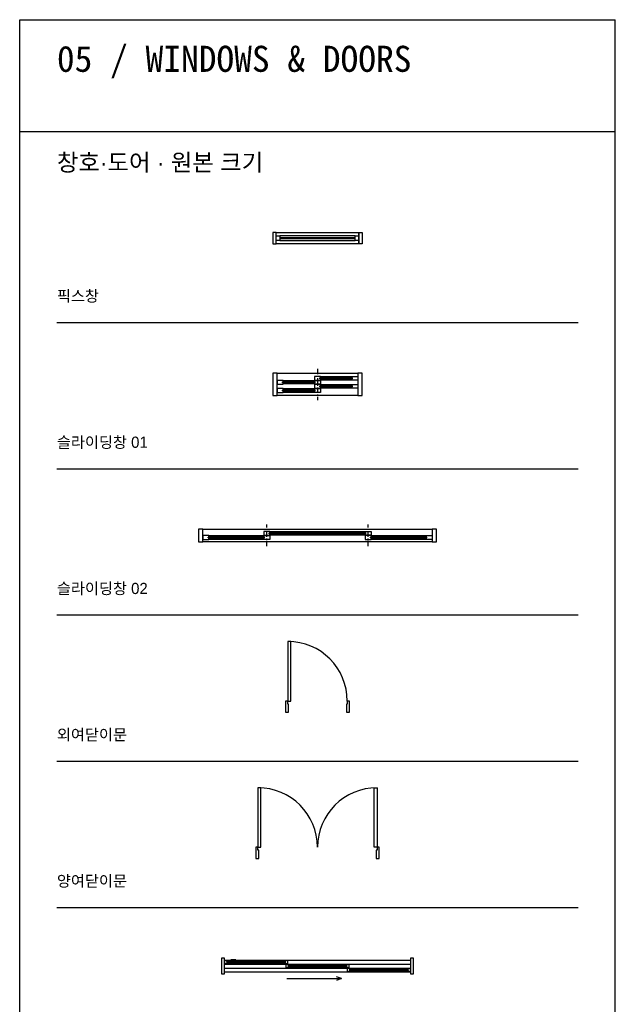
# Model space of a CAD drawing. Header units: millimetres. Extents: x 488786 to 747986, y 25193 to 95000.
# Tile 6 of 127: x 523600 to 531600, y 81787 to 95000. Entities that reach past the tile are written whole.
import ezdxf

# ---------------------------------------------------------------- set-up
doc = ezdxf.new("R2010")
doc.units = ezdxf.units.MM
doc.linetypes.add('CEN', pattern=[25, 15, -4, 2, -4])
doc.layers.add('10. ETC', color=251, linetype='Continuous')
doc.layers.add('3. WID', color=7, linetype='Continuous')
doc.layers.add('A-텍스트', color=7, linetype='Continuous', lineweight=13)
doc.styles.add('YUHIHA_TEXT', font='Pretendard-Regular.ttf')
doc.styles.add('YUHIHA_TEXT_BOLD', font='txt')

# ---------------------------------------------------------------- blocks, each defined once
blk = doc.blocks.new('*U200')
at = {"layer": '10. ETC'}
for p, q in [((25, 40), (25, 2536)), ((80, 40), (80, 2536)), ((135, 40), (135, 2536)), ((185, 40), (185, 2536)), ((275, 1608), (250, 1543)), ((275, 878), (275, 1608)), ((275, 1608), (300, 1543))]:
    blk.add_line(p, q, dxfattribs=at)
at = {"layer": '3. WID'}
for points in [[(0, 2536), (210, 2536), (210, 2576), (0, 2576)], [(140, 1687), (180, 1687), (180, 2536), (140, 2536)], [(156, 1712), (164, 1712), (164, 2511), (156, 2511)], [(85, 864), (125, 864), (125, 1712), (85, 1712)], [(101, 889), (109, 889), (109, 1687), (101, 1687)], [(30, 40), (70, 40), (70, 889), (30, 889)], [(46, 65), (54, 65), (54, 864), (46, 864)], [(24, 125), (30, 125), (30, 190), (24, 190)], [(0, 0), (210, 0), (210, 40), (0, 40)]]:
    blk.add_lwpolyline(points, close=True, dxfattribs=at)
blk = doc.blocks.new('*U199')
at = {"layer": '10. ETC'}
for p, q in [((60, 300), (1140, 300)), ((1140, 0), (60, 0))]:
    blk.add_line(p, q, dxfattribs=at)
at = {"layer": '10. ETC', "linetype": 'CEN', "ltscale": 5}
blk.add_line((600, 360), (600, -60), dxfattribs=at)
at = {"layer": '3. WID'}
for p, q in [((140, 202.5), (560, 202.5)), ((560, 155), (140, 155)), ((640, 257.5), (1060, 257.5)), ((1060, 207.5), (640, 207.5)), ((640, 147.5), (1060, 147.5)), ((140, 92.5), (560, 92.5)), ((560, 42.5), (140, 42.5)), ((1060, 97.5), (640, 97.5))]:
    blk.add_line(p, q, dxfattribs=at)
for points in [[(0, 0), (60, 0), (60, 300), (0, 300)], [(1140, 0), (1200, 0), (1200, 300), (1140, 300)], [(60, 202.5), (60, 152.5), (140, 152.5), (140, 171.5), (130, 171.5), (130, 183.5), (140, 183.5), (140, 202.5)], [(130, 171.5), (570, 171.5), (570, 183.5), (130, 183.5)], [(560, 257.5), (560, 207.5), (640, 207.5), (640, 226.5), (630, 226.5), (630, 238.5), (640, 238.5), (640, 257.5)], [(640, 202.5), (640, 152.5), (560, 152.5), (560, 171.5), (570, 171.5), (570, 183.5), (560, 183.5), (560, 202.5)], [(560, 147.5), (560, 97.5), (640, 97.5), (640, 116.5), (630, 116.5), (630, 128.5), (640, 128.5), (640, 147.5)], [(630, 226.5), (1070, 226.5), (1070, 238.5), (630, 238.5)], [(1140, 257.5), (1140, 207.5), (1060, 207.5), (1060, 226.5), (1070, 226.5), (1070, 238.5), (1060, 238.5), (1060, 257.5)], [(1140, 147.5), (1140, 97.5), (1060, 97.5), (1060, 116.5), (1070, 116.5), (1070, 128.5), (1060, 128.5), (1060, 147.5)], [(60, 92.5), (60, 42.5), (140, 42.5), (140, 61.5), (130, 61.5), (130, 73.5), (140, 73.5), (140, 92.5)], [(130, 61.5), (570, 61.5), (570, 73.5), (130, 73.5)], [(640, 92.5), (640, 42.5), (560, 42.5), (560, 61.5), (570, 61.5), (570, 73.5), (560, 73.5), (560, 92.5)], [(630, 116.5), (1070, 116.5), (1070, 128.5), (630, 128.5)]]:
    blk.add_lwpolyline(points, close=True, dxfattribs=at)
blk = doc.blocks.new('*U198')
at = {"layer": '10. ETC'}
for p, q in [((60, 170), (3140, 170)), ((3140, 0), (60, 0))]:
    blk.add_line(p, q, dxfattribs=at)
at = {"layer": '10. ETC', "linetype": 'CEN', "ltscale": 5}
for p, q in [((920, -60), (920, 230)), ((2280, -60), (2280, 230))]:
    blk.add_line(p, q, dxfattribs=at)
at = {"layer": '3. WID'}
for p, q in [((960, 137.5), (2240, 137.5)), ((140, 82.5), (880, 82.5)), ((880, 32.5), (140, 32.5)), ((2240, 87.5), (960, 87.5)), ((2320, 82.5), (3060, 82.5)), ((3060, 32.5), (2320, 32.5))]:
    blk.add_line(p, q, dxfattribs=at)
for points in [[(0, 0), (60, 0), (60, 170), (0, 170)], [(880, 137.5), (880, 87.5), (960, 87.5), (960, 106.5), (950, 106.5), (950, 118.5), (960, 118.5), (960, 137.5)], [(2320, 137.5), (2320, 87.5), (2240, 87.5), (2240, 106.5), (2250, 106.5), (2250, 118.5), (2240, 118.5), (2240, 137.5)], [(3140, 0), (3200, 0), (3200, 170), (3140, 170)], [(60, 82.5), (60, 32.5), (140, 32.5), (140, 51.5), (130, 51.5), (130, 63.5), (140, 63.5), (140, 82.5)], [(130, 51.5), (890, 51.5), (890, 63.5), (130, 63.5)], [(960, 82.5), (960, 32.5), (880, 32.5), (880, 51.5), (890, 51.5), (890, 63.5), (880, 63.5), (880, 82.5)], [(950, 106.5), (2250, 106.5), (2250, 118.5), (950, 118.5)], [(2240, 82.5), (2240, 32.5), (2320, 32.5), (2320, 51.5), (2310, 51.5), (2310, 63.5), (2320, 63.5), (2320, 82.5)], [(2310, 51.5), (3070, 51.5), (3070, 63.5), (2310, 63.5)], [(3140, 82.5), (3140, 32.5), (3060, 32.5), (3060, 51.5), (3070, 51.5), (3070, 63.5), (3060, 63.5), (3060, 82.5)]]:
    blk.add_lwpolyline(points, close=True, dxfattribs=at)
blk = doc.blocks.new('*U197')
at = {"layer": '10. ETC', "ltscale": 20}
blk.add_arc((30, 170), 800, 0, 90, dxfattribs=at)
at = {"layer": '3. WID'}
for points in [[(30, 170), (70, 170), (70, 970), (30, 970)], [(830, 170), (830, 130), (820, 130), (820, 20), (860, 20), (860, 170)]]:
    blk.add_lwpolyline(points, close=True, dxfattribs=at)
blk.add_lwpolyline([(30, 170), (0, 170), (0, 20), (40, 20), (40, 130), (30, 130), (30, 170)], dxfattribs=at)
blk = doc.blocks.new('*U173')
at = {"layer": '10. ETC', "ltscale": 20}
for centre, start, end in [((30, 170), 0, 90), ((1630, 170), 90, 180)]:
    blk.add_arc(centre, 800, start, end, dxfattribs=at)
at = {"layer": '3. WID'}
for points in [[(30, 170), (70, 170), (70, 970), (30, 970)], [(1630, 170), (1590, 170), (1590, 970), (1630, 970)], [(1630, 170), (1630, 130), (1620, 130), (1620, 20), (1660, 20), (1660, 170)]]:
    blk.add_lwpolyline(points, close=True, dxfattribs=at)
blk.add_lwpolyline([(30, 170), (0, 170), (0, 20), (40, 20), (40, 130), (30, 130), (30, 170)], dxfattribs=at)
blk = doc.blocks.new('*U175')
at = {"layer": '10. ETC'}
for points in [[(-430, 75), (680, 75), (680, -75), (-430, -75)], [(-380, 30), (-380, -30), (630, -30), (630, 30)]]:
    blk.add_lwpolyline(points, close=True, dxfattribs=at)
at = {"layer": '3. WID'}
for points in [[(-430, 75), (-475, 75), (-475, -75), (-430, -75)], [(-430, -30), (-430, 30), (-380, 30), (-380, -30)], [(-380, -6), (630, -6), (630, 6), (-380, 6)], [(630, -30), (630, 30), (680, 30), (680, -30)], [(680, 75), (725, 75), (725, -75), (680, -75)]]:
    blk.add_lwpolyline(points, close=True, dxfattribs=at)

msp = doc.modelspace()

# ---------------------------------------------------------------- linework, layer by layer
at = {"layer": '10. ETC'}
for p, q in [((523600, 95000), (531600, 95000)), ((523600, 77200), (523600, 95000)), ((531600, 77200), (531600, 95000)), ((523600, 93500), (531600, 93500)), ((524100, 90937.5), (531100, 90937.5)), ((524100, 88975), (531100, 88975)), ((524100, 87012.5), (531100, 87012.5)), ((524100, 85050), (531100, 85050)), ((524100, 83087.5), (531100, 83087.5))]:
    msp.add_line(p, q, dxfattribs=at)

# ---------------------------------------------------------------- block references
at = {"layer": '3. WID'}
for name, p in [('*U175', (527475, 92068.8)), ('*U199', (527000, 89956.2)), ('*U198', (526000, 87993.8)), ('*U197', (527170, 85686.2)), ('*U173', (526770, 83723.8))]:
    msp.add_blockref(name, p, dxfattribs=at)
at = {"layer": '3. WID', "rotation": 270}
msp.add_blockref('*U200', (526312.2, 82406.2), dxfattribs=at)

# ---------------------------------------------------------------- texts
at = {"layer": 'A-텍스트', "width": 7000, "attachment_point": 1}
for s, insert, char_height, style in [('05 / WINDOWS & DOORS', (524100, 94650), 350, 'YUHIHA_TEXT_BOLD'), ('창호·도어 · 원본 크기', (524100, 93200), 230, 'YUHIHA_TEXT'), ('픽스창', (524100, 91367.5), 150, 'YUHIHA_TEXT'), ('슬라이딩창 01', (524100, 89405), 150, 'YUHIHA_TEXT'), ('슬라이딩창 02', (524100, 87442.5), 150, 'YUHIHA_TEXT'), ('외여닫이문', (524100, 85480), 150, 'YUHIHA_TEXT'), ('양여닫이문', (524100, 83517.5), 150, 'YUHIHA_TEXT')]:
    msp.add_mtext(s, dxfattribs=dict(at, insert=insert, char_height=char_height, style=style))

doc.saveas('drawing.dxf')
